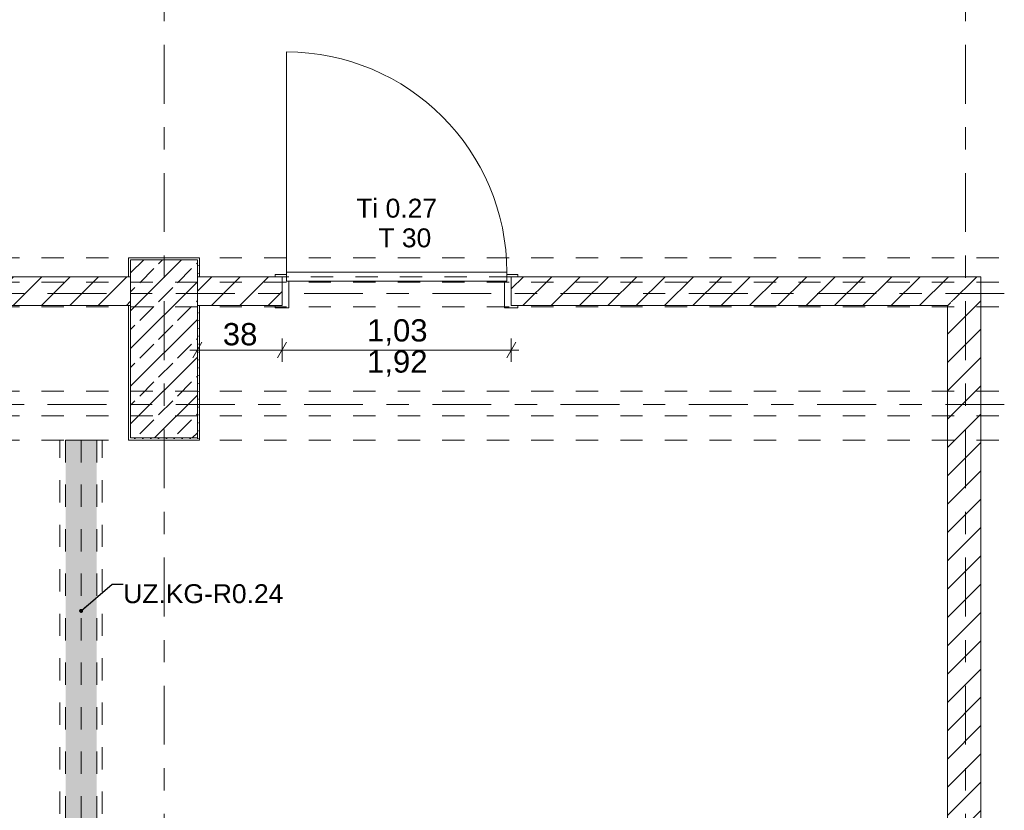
# Model space of a CAD drawing. Header units: metres. Extents: x -3.6 to 84.5, y -11 to 16.8.
# Tile 51 of 78: x 46.7 to 51.1, y 3.5 to 7.1. Entities that reach past the tile are written whole.
import ezdxf

# ---------------------------------------------------------------- set-up
doc = ezdxf.new("R2010")
doc.units = ezdxf.units.M
doc.header["$MEASUREMENT"] = 0
for name, pattern in [('Achse', [0.2, 0.1, -0.05, 0, -0.05]), ('Strichlinie doppelt', [0.546806, 0.264583, -0.105833, 0.070556, -0.105833]), ('Strichlinie eng', [0.115, 0.075, -0.04]), ('Untersicht', [0.1, 0.075, -0.025]), ('Wipeout_Contour', [1, 0, -1])]:
    doc.linetypes.add(name, pattern=pattern)
for name, color, linetype in [('152 - Bemaßung_ Beschriftung.Ausbau', 7, 'Continuous'), ('451 - Universal.Achsen Raster', 7, 'Continuous'), ('605 - Struktur.Wand Innen', 7, 'Continuous'), ('607 - Struktur.Stütze', 7, 'Continuous'), ('608 - Struktur.Träger', 7, 'Continuous'), ('612 - Struktur.Stahlbau', 7, 'Continuous'), ('650 - Abdeckung.Fußboden Aufbau', 7, 'Continuous'), ('Neubau_152 - Bemaßung_ Beschriftung.Ausbau', 7, 'Continuous'), ('Neubau_612 - Struktur.Stahlbau', 7, 'Continuous'), ('Neubau_653 - Abdeckung.TB Verkofferung', 7, 'Continuous')]:
    doc.layers.add(name, color=color, linetype=linetype)
doc.styles.add('ERSTELLTER_STIL_2', font='txt')
doc.dimstyles.new('ERSTELLTER_STIL__1', dxfattribs={"dimtxt": 0.1, "dimasz": 0.0532, "dimexe": 0.18, "dimexo": 0.0625, "dimgap": 0, "dimtad": 1, "dimtih": 1, "dimtoh": 1, "dimzin": 0, "dimdsep": 46, "dimtxsty": 'ERSTELLTER_STIL_2', "dimblk": 'ARROWHEAD_2', "dimblk1": 'ARROWHEAD_2', "dimblk2": 'ARROWHEAD_2', "dimcen": 0.09, "dimse1": 1, "dimse2": 1, "dimclrd": 7, "dimclre": 7, "dimclrt": 7, "dimazin": 0, "dimtfac": 1, "dimtdec": 4, "dimtmove": 0, "dimatfit": 3, "dimfxl": 1, "dimtolj": 1, "dimtzin": 0, "dimarcsym": 0})
doc.dimstyles.new('ERSTELLTER_STIL__2', dxfattribs={"dimtxt": 0.1, "dimasz": 0.0532, "dimexe": 0.18, "dimexo": 0.0625, "dimgap": 0, "dimtad": 1, "dimtih": 1, "dimtoh": 1, "dimzin": 0, "dimdsep": 46, "dimtxsty": 'ERSTELLTER_STIL_2', "dimblk": 'ARROWHEAD_2', "dimblk1": 'ARROWHEAD_2', "dimblk2": 'ARROWHEAD_2', "dimcen": 0.09, "dimse1": 1, "dimse2": 1, "dimclrd": 7, "dimclre": 7, "dimclrt": 7, "dimazin": 0, "dimtfac": 1, "dimtdec": 4, "dimtmove": 2, "dimatfit": 3, "dimfxl": 1, "dimtolj": 1, "dimtzin": 0, "dimarcsym": 0})
doc.dimstyles.new('ERSTELLTER_STIL__6', dxfattribs={"dimtxt": 0.18, "dimasz": 0.03648, "dimexe": 0.18, "dimexo": 0.0625, "dimgap": 0, "dimtad": 0, "dimtih": 1, "dimtoh": 1, "dimdec": 4, "dimzin": 0, "dimdsep": 46, "dimcen": 0.09, "dimadec": 0, "dimazin": 0, "dimtfac": 1, "dimtdec": 4, "dimtmove": 0, "dimatfit": 3, "dimldrblk": 'ARROWHEAD_11', "dimfxl": 1, "dimtolj": 1, "dimtzin": 0, "dimarcsym": 0})
pattern_1 = [(45, (0, 0), (-0.06363961, 0.06363961), [])]
pattern_2 = [(45, (0, 0), (-0.01767767, 0.01767767), [0, -0.025])]

# ---------------------------------------------------------------- blocks, each defined once
blk = doc.blocks.new('ARROWHEAD_11')
at = {"color": 0, "linetype": 'Continuous', "lineweight": 0}
blk.add_line((0, 0), (-1, 0), dxfattribs=at)
at = {"color": 0, "linetype": 'Continuous', "lineweight": 0, "const_width": 0.25, "flags": 128}
blk.add_lwpolyline([(-0.125, 0, 1), (0.125, 0, 1)], format="xyb", close=True, dxfattribs=at)
blk = doc.blocks.new('*D51')
at = {"layer": '152 - Bemaßung_ Beschriftung.Ausbau', "color": 7, "linetype": 'Continuous', "lineweight": 5}
for p, q in [((-0.1048, -4.025), (-0.1452, -4.095)), ((-0.125, -4.1125), (-0.125, -4.0075)), ((0.0052, -4.025), (-0.0352, -4.095)), ((-0.015, -4.1125), (-0.015, -4.0075)), ((-0.1592, -4.06), (-0.125, -4.06)), ((-0.125, -4.06), (-0.015, -4.06)), ((-0.015, -4.06), (52.7, -4.06))]:
    blk.add_line(p, q, dxfattribs=at)
at = {"layer": '152 - Bemaßung_ Beschriftung.Ausbau', "color": 7, "lineweight": 5, "insert": (-0.1416, -4.0505), "char_height": 0.1, "attachment_point": 7, "style": 'ERSTELLTER_STIL_2'}
blk.add_mtext('\\A1;{\\pql;\\fArial|b0|i0|c0|p38;11}', dxfattribs=at)
blk = doc.blocks.new('ARROWHEAD_2')
at = {"color": 0, "linetype": 'Continuous', "lineweight": 0}
for p, q in [((0, 0), (-1, 0)), ((-0.378, -0.655), (0.378, 0.655))]:
    blk.add_line(p, q, dxfattribs=at)
blk = doc.blocks.new('*D52')
at = {"layer": '152 - Bemaßung_ Beschriftung.Ausbau', "color": 7, "linetype": 'Continuous', "lineweight": 5}
for p, q in [((0.0052, -4.025), (-0.0352, -4.095)), ((52.7202, -4.025), (52.6798, -4.095)), ((52.7, -4.1125), (52.7, -4.0075)), ((-0.015, -4.06), (52.7, -4.06))]:
    blk.add_line(p, q, dxfattribs=at)
at = {"layer": '152 - Bemaßung_ Beschriftung.Ausbau', "color": 7, "lineweight": 5, "insert": (26.1465, -4.0594), "char_height": 0.1, "attachment_point": 7, "style": 'ERSTELLTER_STIL_2'}
blk.add_mtext('\\A1;{\\pql;\\fArial|b0|i0|c0|p38;52,71\\fArial|b0|i0|c0|p38;\\A1{\\H.66x;\\S5^  ;}}', dxfattribs=at)
blk = doc.blocks.new('*D217')
at = {"layer": '152 - Bemaßung_ Beschriftung.Ausbau', "color": 7, "linetype": 'Continuous', "lineweight": 5}
for p, q in [((47.5002, 5.63), (47.4598, 5.56)), ((47.48, 5.5425), (47.48, 5.6475)), ((47.8802, 5.63), (47.8398, 5.56)), ((47.86, 5.5425), (47.86, 5.6475)), ((47.4458, 5.595), (47.48, 5.595)), ((47.48, 5.595), (47.86, 5.595))]:
    blk.add_line(p, q, dxfattribs=at)
at = {"layer": '152 - Bemaßung_ Beschriftung.Ausbau', "color": 7, "lineweight": 5, "insert": (47.5941, 5.615), "char_height": 0.1, "attachment_point": 7, "style": 'ERSTELLTER_STIL_2'}
blk.add_mtext('\\A1;{\\pql;\\fArial|b0|i0|c0|p38;38}', dxfattribs=at)
blk = doc.blocks.new('*D218')
at = {"layer": '152 - Bemaßung_ Beschriftung.Ausbau', "color": 7, "linetype": 'Continuous', "lineweight": 5}
for p, q in [((47.8802, 5.63), (47.8398, 5.56)), ((47.86, 5.5425), (47.86, 5.6475)), ((48.8698, 5.56), (48.9102, 5.63)), ((48.89, 5.5425), (48.89, 5.6475)), ((47.86, 5.595), (48.89, 5.595)), ((48.89, 5.595), (48.9242, 5.595))]:
    blk.add_line(p, q, dxfattribs=at)
at = {"layer": '152 - Bemaßung_ Beschriftung.Ausbau', "color": 7, "lineweight": 5, "char_height": 0.1, "attachment_point": 7, "style": 'ERSTELLTER_STIL_2'}
for s, insert in [('\\A1;{\\pql;\\fArial|b0|i0|c0|p38;1,03}', (48.242, 5.615)), ('\\A1;{\\pql;\\fArial|b0|i0|c0|p38;1,92}', (48.242, 5.475))]:
    blk.add_mtext(s, dxfattribs=dict(at, insert=insert))

msp = doc.modelspace()

# ---------------------------------------------------------------- hatches: boundary and pattern name
at = {"layer": '612 - Struktur.Stahlbau', "linetype": 'Continuous', "lineweight": 0, "true_color": 0x30307f}
msp.add_hatch(color=177, dxfattribs=at).paths.add_polyline_path([(46.8875, 5.19), (47.0275, 5.19), (47.0275, 0.71), (46.8875, 0.71)])

# ---------------------------------------------------------------- linework, layer by layer
at = {"layer": '451 - Universal.Achsen Raster', "color": 160, "linetype": 'Strichlinie doppelt', "lineweight": 9, "true_color": 0x3232ff}
msp.add_line((47.33, -10.585), (47.33, 16.355), dxfattribs=at)
at = {"layer": '605 - Struktur.Wand Innen', "color": 7, "linetype": 'Continuous', "lineweight": 13}
for p, q in [((47.89, 5.785), (47.89, 5.905)), ((48.86, 5.785), (48.86, 5.905))]:
    msp.add_line(p, q, dxfattribs=at)
at = {"layer": '608 - Struktur.Träger', "color": 7, "linetype": 'Untersicht', "lineweight": 13}
msp.add_line((0.38, 6.01), (61.88, 6.01), dxfattribs=at)
at = {"layer": '650 - Abdeckung.Fußboden Aufbau', "color": 7, "linetype": 'Continuous', "lineweight": 13, "flags": 128}
for points in [[(39.36, 5.86), (39.36, 6.03), (39.54, 6.03), (39.54, 6.15), (43.58, 6.15), (43.58, 6.89), (42.63, 6.89), (42.63, 7.055), (43.87, 7.055), (43.87, 5.925), (47.17, 5.925), (47.17, 6.01), (47.49, 6.01), (47.49, 5.925), (47.86, 5.925)], [(51, 5.925), (51, 0.71), (51.09, 0.71), (51.09, 0.38), (52.58, 0.38), (52.58, 0.16), (53.86, 0.16), (53.86, 0.38), (54.37, 0.38), (54.37, 0.71), (54.47, 0.71), (54.47, 5.19), (54.37, 5.19), (54.37, 6.01), (54.69, 6.01), (54.69, 5.925), (55.83, 5.925)], [(43.87, 0.71), (43.89, 0.71), (43.89, 0.42), (47.17, 0.42), (47.17, 0.71), (47.49, 0.71), (47.49, 0.42), (50.77, 0.42), (50.77, 0.71), (50.85, 0.71), (50.85, 5.795), (48.89, 5.795), (48.89, 5.925)], [(47.86, 5.925), (47.86, 5.795), (47.49, 5.795), (47.49, 5.19), (47.17, 5.19), (47.17, 5.795), (43.87, 5.795)], [(48.89, 5.925), (51, 5.925)]]:
    msp.add_lwpolyline(points, dxfattribs=at)
at = {"layer": '650 - Abdeckung.Fußboden Aufbau', "color": 7, "linetype": 'Strichlinie eng', "lineweight": 13, "flags": 128}
msp.add_lwpolyline([(48.89, 5.925), (47.86, 5.925)], dxfattribs=at)
at = {"layer": 'Neubau_612 - Struktur.Stahlbau', "color": 1, "linetype": 'Untersicht', "lineweight": 13}
for p, q in [((46.8875, 5.19), (46.8875, 0.71)), ((46.8875, 5.19), (47.0275, 5.19)), ((47.0275, 5.19), (47.0275, 0.71))]:
    msp.add_line(p, q, dxfattribs=at)
at = {"layer": 'Neubau_612 - Struktur.Stahlbau', "color": 1, "linetype": 'Achse', "lineweight": 9}
msp.add_line((46.9575, 5.19), (46.9575, 0.71), dxfattribs=at)
at = {"layer": 'Neubau_653 - Abdeckung.TB Verkofferung', "color": 1, "linetype": 'Untersicht', "lineweight": 9}
for p, q in [((46.8625, 0.71), (46.8625, 5.19)), ((47.0525, 5.19), (46.8625, 5.19)), ((47.0525, 0.71), (47.0525, 5.19))]:
    msp.add_line(p, q, dxfattribs=at)

# ---------------------------------------------------------------- texts
at = {"layer": '605 - Struktur.Wand Innen', "color": 7, "lineweight": 9, "char_height": 0.085, "style": 'ERSTELLTER_STIL_2'}
for s, insert, attachment_point in [('\\A1;{\\pqc;\\pt0;\\fArial|b0|i0|c0|p38;Ti 0.27}', (48.375, 6.1892), 8), ('\\A1;{\\pqr;\\pt0;\\fArial|b0|i0|c0|p38;}', (48.2277, 6.1614), 3), ('\\A1;{\\pql;\\pt0;\\fArial|b0|i0|c0|p38;T 30}', (48.293, 6.142), 1)]:
    msp.add_mtext(s, dxfattribs=dict(at, insert=insert, attachment_point=attachment_point))
at = {"layer": 'Neubau_152 - Bemaßung_ Beschriftung.Ausbau', "color": 7, "linetype": 'Continuous', "lineweight": 9, "insert": (47.1467, 4.5424), "char_height": 0.085, "attachment_point": 1, "style": 'ERSTELLTER_STIL_2'}
msp.add_mtext('\\A1;{\\pql;\\fArial|b0|i0|c0|p38;UZ.KG-R0.24}', dxfattribs=at)

# ---------------------------------------------------------------- leaders
at = {"layer": 'Neubau_152 - Bemaßung_ Beschriftung.Ausbau', "color": 1, "linetype": 'Continuous', "lineweight": 13, "annotation_type": 0, "has_hookline": 1, "hookline_direction": 0, "text_width": 0.7036}
msp.add_leader([(46.9575, 4.4226), (47.0967, 4.5424), (47.1467, 4.5424)], dimstyle='ERSTELLTER_STIL__6', dxfattribs=at)

# ---------------------------------------------------------------- next in the draw order: wipeouts: each hides what was drawn before it
at = {"color": 254, "linetype": 'Wipeout_Contour', "lineweight": 0, "ltscale": 183.605898}
msp.add_wipeout([(43.87, 5.925), (43.87, 5.795), (47.18, 5.795), (47.18, 5.925)], dxfattribs=at).dxf.layer = '605 - Struktur.Wand Innen'
at = {"color": 254, "linetype": 'Wipeout_Contour', "lineweight": 0, "ltscale": 192.124647}
msp.add_wipeout([(47.48, 5.925), (47.48, 5.795), (47.86, 5.795), (47.86, 5.925)], dxfattribs=at).dxf.layer = '605 - Struktur.Wand Innen'
at = {"color": 254, "linetype": 'Wipeout_Contour', "lineweight": 0, "ltscale": 154.276966}
msp.add_wipeout([(50.85, 5.925), (50.85, 5.795), (51, 5.925)], dxfattribs=at).dxf.layer = '605 - Struktur.Wand Innen'

# ---------------------------------------------------------------- next in the draw order: hatches: boundary and pattern name
at = {"layer": '605 - Struktur.Wand Innen', "linetype": 'Continuous', "lineweight": 0, "true_color": 0x000000}
h = msp.add_hatch(dxfattribs=at)
h.set_pattern_fill('MW_Ziegel_0001', color=18, style=0, pattern_type=2)
h.set_pattern_definition(pattern_1)
h.paths.add_polyline_path([(43.87, 5.925), (43.87, 5.795), (47.18, 5.795), (47.18, 5.925)])
h = msp.add_hatch(dxfattribs=at)
h.set_pattern_fill('MW_Ziegel_0001', color=18, style=0, pattern_type=2)
h.set_pattern_definition(pattern_1)
h.paths.add_polyline_path([(47.48, 5.925), (47.48, 5.795), (47.86, 5.795), (47.86, 5.925)])
h = msp.add_hatch(dxfattribs=at)
h.set_pattern_fill('MW_Ziegel_0001', color=18, style=0, pattern_type=2)
h.set_pattern_definition(pattern_1)
h.paths.add_polyline_path([(50.85, 5.925), (50.85, 5.795), (51, 5.925)])
at = {"layer": '607 - Struktur.Stütze', "linetype": 'Continuous', "lineweight": 0, "true_color": 0x000000}
h = msp.add_hatch(dxfattribs=at)
h.set_pattern_fill('Gips_0001', color=18, style=0, pattern_type=2)
h.set_pattern_definition(pattern_2)
h.paths.add_polyline_path([(47.17, 6.01), (47.17, 5.925), (47.18, 5.925), (47.18, 6), (47.48, 6), (47.48, 5.925), (47.49, 5.925), (47.49, 6.01)])
h = msp.add_hatch(dxfattribs=at)
h.set_pattern_fill('Beton__Stahlbeton_0001', color=18, style=0, pattern_type=2)
h.set_pattern_definition([(45, (0, 0), (-0.0848528, 0.0848528), []), (45, (-0.04243, 0.04243), (-0.0848528, 0.0848528), [0.09, -0.03])])
h.paths.add_polyline_path([(47.18, 5.2), (47.48, 5.2), (47.48, 6), (47.18, 6)])
h = msp.add_hatch(dxfattribs=at)
h.set_pattern_fill('Gips_0001', color=18, style=0, pattern_type=2)
h.set_pattern_definition(pattern_2)
h.paths.add_polyline_path([(47.17, 5.795), (47.17, 5.19), (47.49, 5.19), (47.49, 5.795), (47.48, 5.795), (47.48, 5.2), (47.18, 5.2), (47.18, 5.795)])

# ---------------------------------------------------------------- next in the draw order: linework, layer by layer
at = {"layer": '605 - Struktur.Wand Innen', "color": 7, "linetype": 'Continuous', "lineweight": 13}
for p, q in [((47.88, 5.945), (47.88, 6.935)), ((47.88, 5.935), (47.83, 5.935)), ((47.83, 5.935), (47.83, 5.925)), ((47.88, 5.905), (47.88, 5.945)), ((47.88, 5.905), (47.88, 5.935)), ((47.83, 5.925), (47.86, 5.925)), ((47.86, 5.925), (47.86, 5.795)), ((47.89, 5.905), (47.88, 5.905)), ((47.86, 5.795), (47.83, 5.795)), ((47.83, 5.795), (47.83, 5.785)), ((47.83, 5.785), (47.89, 5.785))]:
    msp.add_line(p, q, dxfattribs=at)
at = {"layer": '605 - Struktur.Wand Innen', "color": 7, "linetype": 'Continuous', "lineweight": 18}
msp.add_line((47.86, 5.795), (47.86, 5.925), dxfattribs=at)
msp.add_line((47.86, 5.795), (47.86, 5.925), dxfattribs=at)
msp.add_line((47.86, 5.795), (47.86, 5.925), dxfattribs=at)
at = {"layer": '605 - Struktur.Wand Innen', "color": 7, "linetype": 'Continuous', "lineweight": 18, "flags": 128}
for points in [[(47.18, 5.925), (43.87, 5.925)], [(47.86, 5.925), (47.48, 5.925)], [(43.87, 5.795), (47.18, 5.795)], [(47.48, 5.795), (47.86, 5.795)]]:
    msp.add_lwpolyline(points, dxfattribs=at)
at = {"layer": '607 - Struktur.Stütze', "color": 7, "linetype": 'Continuous', "lineweight": 5, "flags": 128}
for points in [[(47.49, 5.925), (47.49, 6.01), (47.17, 6.01), (47.17, 5.925)], [(47.17, 5.795), (47.17, 5.19), (47.49, 5.19), (47.49, 5.795)]]:
    msp.add_lwpolyline(points, dxfattribs=at)
at = {"layer": '607 - Struktur.Stütze', "color": 7, "linetype": 'Continuous', "lineweight": 13, "flags": 128}
msp.add_lwpolyline([(47.18, 5.2), (47.48, 5.2), (47.48, 6), (47.18, 6)], close=True, dxfattribs=at)

# ---------------------------------------------------------------- next in the draw order: dimensions: what is measured, and where the dimension line sits
at = {"layer": '152 - Bemaßung_ Beschriftung.Ausbau', "color": 7, "linetype": 'Continuous', "lineweight": 5}
dim = msp.add_linear_dim(base=(47.86, 5.595), p1=(47.48, 5.2), p2=(47.86, 5.785), dimstyle='ERSTELLTER_STIL__1', dxfattribs=at)
dim.commit()
dim.dimension.update_dxf_attribs({"geometry": '*D217', "text_midpoint": (47.6704, 5.665), "dimtype": 160})

# ---------------------------------------------------------------- next in the draw order: wipeouts: each hides what was drawn before it
at = {"color": 254, "linetype": 'Wipeout_Contour', "lineweight": 0, "ltscale": 153.303403}
msp.add_wipeout([(50.85, 5.795), (51, 5.795), (51, 5.925)], dxfattribs=at).dxf.layer = '605 - Struktur.Wand Innen'

# ---------------------------------------------------------------- next in the draw order: hatches: boundary and pattern name
at = {"layer": '605 - Struktur.Wand Innen', "linetype": 'Continuous', "lineweight": 0, "true_color": 0x000000}
h = msp.add_hatch(dxfattribs=at)
h.set_pattern_fill('MW_Ziegel_0001', color=18, style=0, pattern_type=2)
h.set_pattern_definition(pattern_1)
h.paths.add_polyline_path([(50.85, 5.795), (51, 5.795), (51, 5.925)])

# ---------------------------------------------------------------- next in the draw order: linework, layer by layer
at = {"layer": '605 - Struktur.Wand Innen', "color": 7, "linetype": 'Continuous', "lineweight": 18, "flags": 128}
msp.add_lwpolyline([(51, 5.925), (50.85, 5.925)], dxfattribs=at)

# ---------------------------------------------------------------- next in the draw order: wipeouts: each hides what was drawn before it
at = {"color": 254, "linetype": 'Wipeout_Contour', "lineweight": 0, "ltscale": 204.370188}
msp.add_wipeout([(50.85, 5.795), (50.85, 0.7), (51, 0.7), (51, 5.795)], dxfattribs=at).dxf.layer = '605 - Struktur.Wand Innen'

# ---------------------------------------------------------------- next in the draw order: hatches: boundary and pattern name
at = {"layer": '605 - Struktur.Wand Innen', "linetype": 'Continuous', "lineweight": 0, "true_color": 0x000000}
h = msp.add_hatch(dxfattribs=at)
h.set_pattern_fill('MW_Ziegel_0001', color=18, style=0, pattern_type=2)
h.set_pattern_definition(pattern_1)
h.paths.add_polyline_path([(50.85, 5.795), (50.85, 0.7), (51, 0.7), (51, 5.795)])

# ---------------------------------------------------------------- next in the draw order: linework, layer by layer
at = {"layer": '451 - Universal.Achsen Raster', "color": 160, "linetype": 'Strichlinie doppelt', "lineweight": 9, "true_color": 0x3232ff}
for p, q in [((50.93, -10.585), (50.93, 16.355)), ((64.935, 5.35), (-3.175, 5.35))]:
    msp.add_line(p, q, dxfattribs=at)
at = {"layer": '605 - Struktur.Wand Innen', "color": 7, "linetype": 'Continuous', "lineweight": 18, "flags": 128}
for points in [[(51, 0.7), (51, 5.925)], [(50.85, 5.795), (50.85, 0.7)]]:
    msp.add_lwpolyline(points, dxfattribs=at)
at = {"layer": '608 - Struktur.Träger', "color": 7, "linetype": 'Untersicht', "lineweight": 13}
for p, q in [((0.38, 5.41), (61.88, 5.41)), ((0.38, 5.19), (61.88, 5.19))]:
    msp.add_line(p, q, dxfattribs=at)
at = {"layer": '608 - Struktur.Träger', "color": 7, "linetype": 'Achse', "lineweight": 9}
msp.add_line((0.38, 5.3), (61.88, 5.3), dxfattribs=at)

# ---------------------------------------------------------------- next in the draw order: wipeouts: each hides what was drawn before it
at = {"color": 254, "linetype": 'Wipeout_Contour', "lineweight": 0, "ltscale": 200.858273}
msp.add_wipeout([(48.89, 5.925), (48.89, 5.795), (50.85, 5.795), (50.85, 5.925)], dxfattribs=at).dxf.layer = '605 - Struktur.Wand Innen'

# ---------------------------------------------------------------- next in the draw order: hatches: boundary and pattern name
at = {"layer": '605 - Struktur.Wand Innen', "linetype": 'Continuous', "lineweight": 0, "true_color": 0x000000}
h = msp.add_hatch(dxfattribs=at)
h.set_pattern_fill('MW_Ziegel_0001', color=18, style=0, pattern_type=2)
h.set_pattern_definition(pattern_1)
h.paths.add_polyline_path([(48.89, 5.925), (48.89, 5.795), (50.85, 5.795), (50.85, 5.925)])

# ---------------------------------------------------------------- next in the draw order: linework, layer by layer
at = {"layer": '451 - Universal.Achsen Raster', "color": 160, "linetype": 'Strichlinie doppelt', "lineweight": 9, "true_color": 0x3232ff}
msp.add_line((64.935, 5.85), (-3.175, 5.85), dxfattribs=at)
at = {"layer": '605 - Struktur.Wand Innen', "color": 7, "linetype": 'Continuous', "lineweight": 13}
for p, q in [((47.88, 5.945), (48.87, 5.945)), ((48.87, 5.945), (48.87, 5.905)), ((48.87, 5.905), (48.87, 5.935)), ((48.87, 5.935), (48.92, 5.935)), ((48.92, 5.935), (48.92, 5.925)), ((48.87, 5.905), (47.88, 5.905)), ((48.86, 5.905), (48.87, 5.905)), ((48.92, 5.925), (48.89, 5.925)), ((48.89, 5.925), (48.89, 5.795)), ((48.89, 5.795), (48.92, 5.795)), ((48.92, 5.795), (48.92, 5.785)), ((48.92, 5.785), (48.86, 5.785))]:
    msp.add_line(p, q, dxfattribs=at)
at = {"layer": '605 - Struktur.Wand Innen', "color": 7, "linetype": 'Continuous', "lineweight": 18}
msp.add_line((48.89, 5.795), (48.89, 5.925), dxfattribs=at)
msp.add_line((48.89, 5.795), (48.89, 5.925), dxfattribs=at)
msp.add_line((48.89, 5.795), (48.89, 5.925), dxfattribs=at)
at = {"layer": '605 - Struktur.Wand Innen', "color": 7, "linetype": 'Continuous', "lineweight": 18, "flags": 128}
for points in [[(50.85, 5.925), (48.89, 5.925)], [(48.89, 5.795), (50.85, 5.795)]]:
    msp.add_lwpolyline(points, dxfattribs=at)
at = {"layer": '605 - Struktur.Wand Innen', "color": 7, "linetype": 'Continuous', "lineweight": 9}
msp.add_arc((47.88, 5.945), 0.99, 0, 90, dxfattribs=at)
at = {"layer": '608 - Struktur.Träger', "color": 7, "linetype": 'Achse', "lineweight": 9}
msp.add_line((0.38, 5.9), (61.88, 5.9), dxfattribs=at)
at = {"layer": '608 - Struktur.Träger', "color": 7, "linetype": 'Untersicht', "lineweight": 13}
msp.add_line((0.38, 5.79), (61.88, 5.79), dxfattribs=at)

# ---------------------------------------------------------------- next in the draw order: dimensions: what is measured, and where the dimension line sits
at = {"layer": '152 - Bemaßung_ Beschriftung.Ausbau', "color": 7, "linetype": 'Continuous', "lineweight": 5}
for base, p1, p2, dimstyle, picture, middle in [((-0.015, -4.06), (-0.125, -0.105), (-0.015, 6.855), 'ERSTELLTER_STIL__2', '*D51', (-0.0653, -4.0005)), ((52.69999, -4.06), (-0.015, 6.855), (52.69999, 0.045), 'ERSTELLTER_STIL__1', '*D52', (26.44954, -3.99)), ((48.89, 5.595), (47.86, 5.785), (48.89, 5.785), 'ERSTELLTER_STIL__1', '*D218', (48.3719, 5.665))]:
    dim = msp.add_linear_dim(base=base, p1=p1, p2=p2, dimstyle=dimstyle, dxfattribs=at)
    dim.commit()
    dim.dimension.update_dxf_attribs({"geometry": picture, "text_midpoint": middle, "dimtype": 160})

doc.saveas('drawing.dxf')
